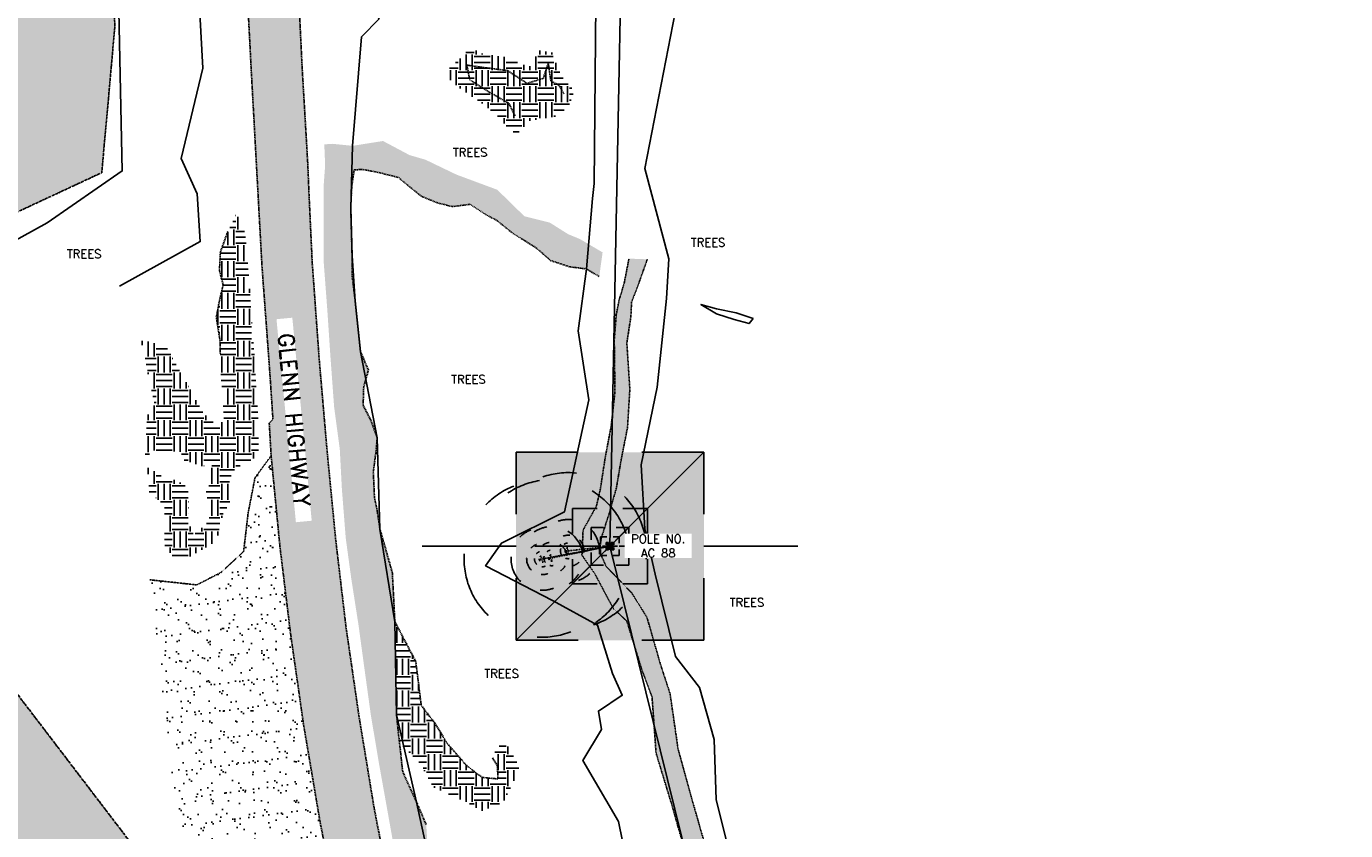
# Model space of a CAD drawing. Header units: feet. Extents: x 115483 to 126385, y 198984 to 203923.
# Tile 8 of 34: x 118236 to 118859, y 201218 to 201597. Entities that reach past the tile are written whole.
import ezdxf

# ---------------------------------------------------------------- set-up
doc = ezdxf.new("R2010")
doc.units = ezdxf.units.FT
doc.header["$MEASUREMENT"] = 0
for name, pattern in [('D10', [0.15, 0.1, -0.05]), ('DASHED', [0.75, 0.5, -0.25]), ('HIDDEN2', [0.1875, 0.125, -0.0625]), ('STREAM', [1.475, 1, -0.1, 0.025, -0.1, 0.025, -0.1, 0.025, -0.1])]:
    doc.linetypes.add(name, pattern=pattern)
for name, color, linetype in [('V-PATT-ASPH', 41, 'Continuous'), ('V-PATT-BDRK', 41, 'Continuous'), ('V-PATT-GRVL', 41, 'Continuous'), ('V-PATT-TRAL-DIRT', 141, 'Continuous'), ('V-PATT-WATR', 126, 'Continuous'), ('V-RIVR-OHW-GOOG', 21, 'STREAM'), ('V-ROAD-ASPH', 1, 'DASHED'), ('V-RWAY-ROAD-NAME', 12, 'Continuous'), ('V-SITE-GRVL', 191, 'HIDDEN2'), ('V-SITE-ROCK', 61, 'DASHED'), ('V-SITE-VEGE', 91, 'TREE'), ('V-SITE-VEGE-TEXT', 162, 'Continuous'), ('V-TOPO-TINN-3DFC', 3, 'Continuous'), ('V-TRAL-UPVD', 11, 'HIDDEN2'), ('VU-ELEC-POLE-TEXT', 12, 'D10'), ('VU-ELEC-SYMB', 161, 'D10'), ('VU-ELEC-SYMB @ 10', 161, 'D10'), ('VU-ELEC-SYMB @ 100', 161, 'D10'), ('VU-ELEC-SYMB @ 20', 161, 'D10'), ('VU-ELEC-SYMB @ 200', 161, 'D10'), ('VU-ELEC-SYMB @ 50', 161, 'D10'), ('VU-ELEC-SYMB @ 500', 161, 'D10'), ('VU-ELEC-TELE-OVHD', 161, 'OE&OT')]:
    doc.layers.add(name, color=color, linetype=linetype)
doc.styles.add('L100', font='simplex.shx', dxfattribs={"height": 5})
doc.styles.add('RD150', font='romand.shx', dxfattribs={"height": 0.15})
doc.styles.add('romansm', font='romansm.shx')
doc.styles.add('symeteo', font='symeteo.shx')
doc.linetypes.add('OE&OT', pattern='A,0.25,-0.07,0.07,-0.07,0.07,-0.07,0.07,-0.07,0.25,-0.35,["OE&OT",romansm,S=0.1,R=0,X=-0.3,Y=-0.05],-0.2', length=1.54)
doc.linetypes.add('TREE', pattern='A,0,["I",symeteo,S=0.16,R=180,X=0.17,Y=0.08],-0.17', length=0.17)

# ---------------------------------------------------------------- blocks, each defined once
blk = doc.blocks.new('VU-UTILITY POLE')
for p, q in [((0.0886, 0.0886), (-0.0886, -0.0886)), ((-0.0886, 0.0886), (-0.0301, 0.0886)), ((-0.0886, 0.0301), (-0.0886, 0.0886)), ((0.0301, 0.0886), (0.0886, 0.0886)), ((0.0886, 0.0886), (0.0886, 0.0301)), ((-0.0886, 0), (-0.1772, 0)), ((0.1772, 0), (0.0886, 0)), ((-0.0886, -0.0886), (-0.0886, -0.0301)), ((0.0886, -0.0301), (0.0886, -0.0886)), ((-0.0301, -0.0886), (-0.0886, -0.0886)), ((0.0886, -0.0886), (0.0301, -0.0886))]:
    blk.add_line(p, q)
at = {"color": 155}
blk.add_solid([(-0.0886, -0.0886), (-0.0886, 0.0886), (0.0886, -0.0886), (0.0886, 0.0886)], dxfattribs=at)
blk = doc.blocks.new('*U188')
at = {"layer": 'VU-ELEC-SYMB @ 10', "xscale": 10, "yscale": 10, "zscale": 10}
blk.add_blockref('VU-UTILITY POLE', (118511.54, 201352.16), dxfattribs=at)
at = {"layer": 'VU-ELEC-SYMB @ 100', "xscale": 100, "yscale": 100, "zscale": 100}
blk.add_blockref('VU-UTILITY POLE', (118511.54, 201352.16), dxfattribs=at)
at = {"layer": 'VU-ELEC-SYMB @ 20', "xscale": 20, "yscale": 20, "zscale": 20}
blk.add_blockref('VU-UTILITY POLE', (118511.54, 201352.16), dxfattribs=at)
at = {"layer": 'VU-ELEC-SYMB @ 200', "xscale": 200, "yscale": 200, "zscale": 200}
blk.add_blockref('VU-UTILITY POLE', (118511.54, 201352.16), dxfattribs=at)
at = {"layer": 'VU-ELEC-SYMB @ 50', "xscale": 50, "yscale": 50, "zscale": 50}
blk.add_blockref('VU-UTILITY POLE', (118511.54, 201352.16), dxfattribs=at)
at = {"layer": 'VU-ELEC-SYMB @ 500', "xscale": 500, "yscale": 500, "zscale": 500}
blk.add_blockref('VU-UTILITY POLE', (118511.54, 201352.16), dxfattribs=at)
blk = doc.blocks.new('VU-UTILITY POLE ANCHOR')
for start, end in [(90, 115), (155, 205), (245, 270)]:
    blk.add_arc((0, 0), 0.0738, start, end)
blk = doc.blocks.new('*U189')
at = {"layer": 'VU-ELEC-SYMB @ 10', "xscale": 9.999999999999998, "yscale": 9.999999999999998, "zscale": 9.999999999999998, "rotation": 12.64059031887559}
blk.add_blockref('VU-UTILITY POLE ANCHOR', (118491.8633, 201349.9848), dxfattribs=at)
at = {"layer": 'VU-ELEC-SYMB @ 100', "xscale": 99.99999999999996, "yscale": 99.99999999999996, "zscale": 99.99999999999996, "rotation": 198.9608854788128}
blk.add_blockref('VU-UTILITY POLE ANCHOR', (118491.8633, 201349.9848), dxfattribs=at)
at = {"layer": 'VU-ELEC-SYMB @ 20', "xscale": 20, "yscale": 20, "zscale": 20, "rotation": 6.320295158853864}
blk.add_blockref('VU-UTILITY POLE ANCHOR', (118491.8633, 201349.9848), dxfattribs=at)
at = {"layer": 'VU-ELEC-SYMB @ 200', "xscale": 199.9999999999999, "yscale": 199.9999999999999, "zscale": 199.9999999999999, "rotation": 198.9608854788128}
blk.add_blockref('VU-UTILITY POLE ANCHOR', (118491.8633, 201349.9848), dxfattribs=at)
at = {"layer": 'VU-ELEC-SYMB @ 50', "xscale": 50, "yscale": 50, "zscale": 50, "rotation": 6.320295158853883}
blk.add_blockref('VU-UTILITY POLE ANCHOR', (118491.8633, 201349.9848), dxfattribs=at)
at = {"layer": 'VU-ELEC-SYMB @ 500', "xscale": 499.9999999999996, "yscale": 499.9999999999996, "zscale": 499.9999999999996, "rotation": 198.9608854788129}
blk.add_blockref('VU-UTILITY POLE ANCHOR', (118491.8633, 201349.9848), dxfattribs=at)
blk = doc.blocks.new('*U190')
at = {"layer": 'VU-ELEC-SYMB @ 10', "xscale": 9.999999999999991, "yscale": 9.999999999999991, "zscale": 9.999999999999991, "rotation": 22.64758000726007}
blk.add_blockref('VU-UTILITY POLE ANCHOR', (118484.0656, 201346.6626), dxfattribs=at)
at = {"layer": 'VU-ELEC-SYMB @ 100', "xscale": 100.0000000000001, "yscale": 100.0000000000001, "zscale": 100.0000000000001, "rotation": 213.9713700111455}
blk.add_blockref('VU-UTILITY POLE ANCHOR', (118484.0656, 201346.6626), dxfattribs=at)
at = {"layer": 'VU-ELEC-SYMB @ 20', "xscale": 19.99999999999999, "yscale": 19.99999999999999, "zscale": 19.99999999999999, "rotation": 11.32379000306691}
blk.add_blockref('VU-UTILITY POLE ANCHOR', (118484.0656, 201346.6626), dxfattribs=at)
at = {"layer": 'VU-ELEC-SYMB @ 200', "xscale": 200.0000000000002, "yscale": 200.0000000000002, "zscale": 200.0000000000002, "rotation": 213.9713700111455}
blk.add_blockref('VU-UTILITY POLE ANCHOR', (118484.0656, 201346.6626), dxfattribs=at)
at = {"layer": 'VU-ELEC-SYMB @ 50', "xscale": 49.99999999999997, "yscale": 49.99999999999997, "zscale": 49.99999999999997, "rotation": 11.32379000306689}
blk.add_blockref('VU-UTILITY POLE ANCHOR', (118484.0656, 201346.6626), dxfattribs=at)
at = {"layer": 'VU-ELEC-SYMB @ 500', "xscale": 499.9999999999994, "yscale": 499.9999999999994, "zscale": 499.9999999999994, "rotation": 213.9713700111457}
blk.add_blockref('VU-UTILITY POLE ANCHOR', (118484.0656, 201346.6626), dxfattribs=at)
blk = doc.blocks.new('*U191')
at = {"layer": 'VU-ELEC-SYMB @ 10', "xscale": 9.999999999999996, "yscale": 9.999999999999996, "zscale": 9.999999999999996, "rotation": 10.64357962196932}
blk.add_blockref('VU-UTILITY POLE ANCHOR', (118479.6303, 201346.1675), dxfattribs=at)
at = {"layer": 'VU-ELEC-SYMB @ 100', "xscale": 99.99999999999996, "yscale": 99.99999999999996, "zscale": 99.99999999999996, "rotation": 21.28715924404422}
blk.add_blockref('VU-UTILITY POLE ANCHOR', (118479.6303, 201346.1675), dxfattribs=at)
at = {"layer": 'VU-ELEC-SYMB @ 20', "xscale": 19.99999999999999, "yscale": 19.99999999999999, "zscale": 19.99999999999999, "rotation": 21.28715924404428}
blk.add_blockref('VU-UTILITY POLE ANCHOR', (118479.6303, 201346.1675), dxfattribs=at)
at = {"layer": 'VU-ELEC-SYMB @ 200', "xscale": 199.9999999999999, "yscale": 199.9999999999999, "zscale": 199.9999999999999, "rotation": 21.28715924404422}
blk.add_blockref('VU-UTILITY POLE ANCHOR', (118479.6303, 201346.1675), dxfattribs=at)
at = {"layer": 'VU-ELEC-SYMB @ 50', "xscale": 49.99999999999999, "yscale": 49.99999999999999, "zscale": 49.99999999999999, "rotation": 21.28715924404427}
blk.add_blockref('VU-UTILITY POLE ANCHOR', (118479.6303, 201346.1675), dxfattribs=at)
at = {"layer": 'VU-ELEC-SYMB @ 500', "xscale": 499.9999999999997, "yscale": 499.9999999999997, "zscale": 499.9999999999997, "rotation": 21.28715924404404}
blk.add_blockref('VU-UTILITY POLE ANCHOR', (118479.6303, 201346.1675), dxfattribs=at)

msp = doc.modelspace()

# ---------------------------------------------------------------- hatches: boundary and pattern name
at = {"layer": 'V-PATT-ASPH'}
h = msp.add_hatch(dxfattribs=at)
h.set_pattern_fill('DOTS', color=256, scale=50)
h.set_pattern_definition([(0, (287.8454, 1043.585), (1.5625, 3.125), [0, -3.125])])
h.paths.add_polyline_path([(118353.73, 202231.44), (118348.91, 202245.27), (118341.23, 202262.47), (118343.23, 202276.67), (118339.14, 202294.91), (118336.28, 202316.98), (118334.99, 202341.94), (118332.23, 202375.5), (118332.68, 202381.55), (118304.47, 202380.28), (118305.49, 202340.94), (118305.99, 202295.26), (118305.41, 202270.65), (118306.66, 202244.52), (118309.87, 202200.86), (118314.33, 202158.72), (118316.37, 202137.99), (118317.03, 202115.3), (118319.02, 202071.01), (118321.25, 202027.67), (118323.09, 201982.54), (118324.95, 201936.93), (118327.07, 201890.85), (118329.13, 201845.44), (118331.49, 201800.62), (118333.57, 201756.97), (118335.74, 201711.59), (118337.74, 201666.8), (118340.03, 201620.98), (118342.32, 201576.73), (118344.86, 201530.54), (118347.39, 201484.18), (118350.78, 201438.34), (118352.58, 201411.97), (118350.82, 201410.21), (118351.71, 201394.85), (118355.85, 201352.08), (118360.9, 201310.69), (118367.03, 201267.9), (118374.69, 201222.77), (118383.35, 201177.87), (118387.16, 201161.88), (118389.39, 201160.05), (118395.54, 201134.37), (118405.73, 201090.64), (118417.19, 201046.78), (118429.38, 201002.45), (118441.62, 200959.01), (118454.49, 200915.46), (118467.56, 200872.66), (118480.55, 200829.72), (118494.06, 200786.79), (118507.78, 200747.08), (118524.57, 200705.84), (118542.33, 200665.63), (118563.94, 200623.69), (118586.93, 200583.98), (118610.97, 200547.49), (118635.99, 200512.51), (118662.55, 200478.45), (118691.35, 200444.5), (118720.37, 200413.29), (118752.1, 200381.56), (118784.23, 200352.12), (118818.08, 200323.47), (118854.2, 200296.25), (118888.04, 200272.74), (118923.8, 200250.03), (118962.14, 200228.07), (119000.43, 200208.69), (119040.25, 200190.15), (119078.68, 200174.21), (119118.57, 200159.63), (119161.25, 200146.59), (119202.1, 200135.44), (119244.49, 200125.76), (119286.47, 200118.47), (119329.87, 200113.18), (119372.11, 200109.24), (119414.05, 200107.11), (119455.52, 200106.61), (119496.47, 200107.75), (119539.69, 200110.48), (119580.93, 200114.7), (119624.96, 200121.61), (119665.08, 200129.6), (119704.2, 200138.44), (119743.88, 200148.23), (119790.12, 200159.6), (119832.22, 200170.3), (119874.63, 200180.97), (119919.3, 200192.2), (119955.46, 200201.34), (119992.62, 200211.03), (120032.88, 200221.82), (120071.36, 200232.57), (120112.41, 200244.6), (120152.64, 200257.68), (120144.87, 200280.56), (120105.38, 200267.96), (120064.75, 200255.9), (120026.14, 200244.73), (119986.23, 200233.95), (119949.29, 200224.35), (119913.91, 200215.53), (119868.25, 200203.9), (119825.71, 200193.43), (119783.64, 200182.81), (119737.66, 200171.38), (119698.59, 200161.76), (119659.55, 200153.05), (119620.7, 200145.35), (119578.07, 200138.42), (119538.28, 200134.3), (119495.94, 200131.48), (119455.97, 200130.51), (119415.56, 200131.07), (119374.14, 200133.43), (119332.59, 200136.91), (119290.5, 200142.59), (119249.45, 200149.66), (119208.18, 200158.87), (119167.5, 200169.72), (119126.31, 200182.73), (119087.64, 200196.89), (119050.18, 200212.39), (119011.31, 200230.32), (118973.94, 200249.36), (118936.87, 200270.66), (118901.85, 200292.67), (118868.48, 200315.9), (118833.48, 200342.24), (118800.54, 200369.89), (118769.07, 200398.68), (118737.65, 200429.74), (118709.54, 200460.49), (118681.58, 200493.24), (118655.56, 200526.41), (118631.24, 200560.45), (118607.65, 200596.17), (118585.14, 200634.98), (118564.14, 200675.55), (118546.37, 200714.99), (118530.34, 200755.64), (118516.64, 200793.91), (118502.96, 200837.01), (118489.95, 200880.1), (118477.42, 200922.73), (118464.94, 200966.01), (118452.24, 201009.1), (118440.22, 201053.51), (118428.87, 201097.05), (118418.65, 201139.85), (118409.18, 201183.41), (118400.42, 201227.96), (118393.16, 201271.97), (118387.01, 201314.25), (118382.17, 201355.24), (118378.07, 201397.51), (118374.37, 201440.61), (118371.09, 201485.99), (118369.5, 201520), (118369.04, 201531.59), (118368.55, 201540.18), (118366.34, 201577.82), (118364.19, 201622.08), (118362.04, 201668.49), (118359.92, 201712.93), (118357.61, 201758.2), (118355.51, 201802.22), (118353.32, 201846.7), (118351.19, 201892.48), (118349, 201938.14), (118347.6, 201972.71), (118351.91, 201984.36), (118358.5, 202006.7), (118358.09, 202031.17), (118355.97, 202072.31), (118354.59, 202116.1), (118353.42, 202159.4), (118353.81, 202201.82)])
at = {"layer": 'V-PATT-BDRK'}
h = msp.add_hatch(dxfattribs=at)
h.set_pattern_fill('EARTH', color=256, scale=30)
h.paths.add_polyline_path([(118494.68, 201566.78), (118489.7, 201572.46), (118487.01, 201577.3), (118484.09, 201585.03), (118478.05, 201585.96), (118475.85, 201581.72), (118474.71, 201578.31), (118469.49, 201579.56), (118462.66, 201582.73), (118451.36, 201584.43), (118445.47, 201587.28), (118441.48, 201582.62), (118435.96, 201578.09), (118434.97, 201572.95), (118441.41, 201567.61), (118450, 201561.83), (118457.77, 201555.8), (118464.24, 201548.5), (118467.68, 201546.43), (118473.65, 201552.8), (118485.37, 201554.66), (118492.21, 201559.44)])
h = msp.add_hatch(dxfattribs=at)
h.set_pattern_fill('EARTH', color=256, scale=30)
h.paths.add_polyline_path([(118439.18, 201527.37), (118424.52, 201534.41), (118417, 201536.59), (118404.48, 201543.24), (118390.11, 201540.96), (118380.7, 201541.91), (118376.79, 201541.66), (118377.19, 201531.82), (118376.52, 201522.62), (118376.55, 201509.41), (118376.51, 201486.16), (118378.2, 201463.75), (118379.71, 201441.23), (118381.42, 201417.9), (118384.11, 201397.78), (118385.09, 201379.1), (118386.91, 201355.96), (118389.51, 201336.93), (118392.93, 201315.02), (118395.52, 201295.97), (118398.73, 201272.69), (118402.57, 201249.81), (118406.29, 201229.06), (118410.24, 201206.93), (118415.09, 201184.75), (118418.01, 201167.86), (118421.17, 201154.84), (118425.04, 201141.11), (118427.92, 201130.28), (118436.72, 201114.15), (118447.81, 201103.51), (118455.1, 201092.81), (118455.67, 201087.92), (118461.39, 201074.11), (118466.7, 201061.04), (118473.14, 201034.61), (118478.42, 201016.56), (118485.59, 200990.57), (118491.78, 200973.7), (118498.91, 200950.68), (118508.13, 200932.3), (118526.13, 200910.56), (118539.02, 200894.8), (118549.92, 200878.65), (118562.34, 200866.43), (118578.25, 200858.04), (118597.11, 200849.26), (118603.92, 200850.29), (118606.5, 200859.36), (118607.89, 200864.67), (118600.46, 200865.44), (118597.7, 200862.2), (118581.97, 200869.39), (118568.73, 200875.38), (118557.45, 200884.45), (118545.66, 200904.89), (118540.5, 200918.4), (118522.72, 200937.1), (118518.99, 200945.22), (118523.1, 200950.98), (118530.61, 200954.97), (118517.75, 200965.02), (118518.35, 200977.25), (118518.96, 200994.99), (118513.94, 201010.29), (118507.16, 201026.37), (118498.77, 201042.32), (118494.89, 201068.57), (118484.92, 201084.49), (118479.66, 201100.57), (118473.72, 201109.27), (118461.77, 201124.78), (118451.78, 201139.74), (118441.65, 201146.57), (118435.55, 201159.71), (118429.86, 201187.51), (118426.13, 201203.61), (118425.23, 201215.27), (118424.87, 201220.89), (118420.31, 201231.49), (118413.78, 201245.91), (118410.82, 201272.66), (118410.09, 201316.54), (118408.88, 201339.77), (118403.06, 201360.19), (118401.69, 201369.22), (118400.46, 201374.96), (118399.92, 201387.15), (118401.31, 201397.86), (118401.73, 201403.32), (118398.8, 201411.48), (118395.12, 201418.63), (118395.37, 201427.26), (118397.59, 201435.27), (118393.89, 201443.88), (118391.38, 201467.74), (118389.9, 201479.89), (118389.89, 201489.07), (118389.26, 201511.58), (118389.77, 201522.24), (118390.88, 201529.6), (118394.82, 201529.85), (118402.34, 201528.39), (118411.81, 201526.04), (118416.44, 201522.11), (118422.57, 201517.15), (118430.26, 201514.03), (118437.31, 201512.29), (118445.56, 201513.38), (118452.99, 201508.53), (118458.19, 201505.77), (118465.92, 201499.59), (118476.61, 201492.94), (118483.55, 201486.92), (118492.4, 201483.95), (118500.43, 201482.91), (118506.49, 201479.33), (118508.08, 201490.71), (118497.39, 201497), (118491.75, 201499.34), (118483.22, 201504.73), (118471.17, 201507.76), (118458.41, 201520.24)])
h = msp.add_hatch(dxfattribs=at)
h.set_pattern_fill('EARTH', color=256, scale=30)
h.paths.add_polyline_path([(118340.86, 201483.9), (118340.41, 201491.26), (118339.18, 201500.64), (118335.28, 201508.85), (118331.27, 201500.51), (118327.76, 201490.82), (118327.32, 201482.12), (118329.07, 201475.43), (118327.49, 201468.49), (118325.83, 201460.22), (118327.72, 201448.36), (118327.72, 201443.1), (118327.65, 201438.03), (118329.53, 201411.13), (118325.64, 201409.52), (118319.64, 201414.91), (118302.17, 201446.44), (118290.37, 201449.68), (118296.74, 201418.84), (118293.27, 201413.47), (118292.25, 201393.99), (118296.57, 201397.33), (118308.85, 201396.69), (118310.75, 201392.81), (118319.23, 201389.82), (118323.78, 201390.8), (118322.24, 201380.49), (118320.98, 201377.58), (118323.21, 201367.21), (118321.27, 201362.78), (118318.44, 201360.19), (118315.23, 201357.55), (118312.43, 201363.58), (118313.05, 201379.46), (118307.13, 201383.24), (118301.19, 201384.31), (118293.54, 201389.79), (118294.25, 201377.74), (118301.37, 201371.54), (118301.46, 201352.62), (118306.47, 201345.66), (118314.05, 201347.51), (118326, 201354.64), (118328.79, 201367.14), (118332.29, 201372.53), (118332.01, 201383.81), (118334.83, 201388.7), (118345.8, 201394.83), (118345.58, 201411.39), (118344.13, 201437.88), (118342.37, 201462)])
h = msp.add_hatch(dxfattribs=at)
h.set_pattern_fill('EARTH', color=256, scale=30)
h.paths.add_polyline_path([(118429.19, 201268.37), (118422.5, 201277.24), (118419.95, 201297.79), (118410.09, 201316.54), (118410.82, 201272.66), (118412.3, 201259.29), (118422.46, 201249.22), (118428.04, 201238.64), (118444.02, 201231.36), (118451.24, 201227.33), (118461.06, 201231.29), (118465.7, 201240.19), (118468.81, 201248.14), (118462.63, 201259.13), (118458.13, 201257.38), (118456.11, 201252.37), (118458.45, 201248.72), (118458.7, 201242.43), (118451.16, 201243.2), (118444, 201248.66), (118434.74, 201259.23)])
at = {"layer": 'V-PATT-GRVL'}
h = msp.add_hatch(dxfattribs=at)
h.set_pattern_fill('AR-SAND', color=256, scale=5)
h.set_pattern_definition([(37.5, (475.034, 64.833), (-0.3149668, 9.63411885), [0, -7.6, 0, -8.5, 0, -8.125]), (7.5, (475.034, 64.833), (8.8488835, 14.1107303), [0, -4.1, 0, -6.85, 0, -2.625]), (327.5, (468.884, 64.833), (15.5707093, 0.02829527), [0, -2.5, 0, -9, 0, -11.75]), (317.5, (468.884, 64.833), (15.030633, 4.3883778), [0, -1.25, 0, -5.9, 0, -6.75])])
h.paths.add_polyline_path([(118360.9, 201310.69), (118355.85, 201352.08), (118351.71, 201394.85), (118344.1, 201384.45), (118340.87, 201367.91), (118338.72, 201349.66), (118328.09, 201339.82), (118316.66, 201333.93), (118294.42, 201336.33), (118309.13, 201208.92), (118334.06, 201209.17), (118353.36, 201202.53), (118371.86, 201193.51), (118383.35, 201177.87), (118374.69, 201222.77), (118367.03, 201267.9)])
at = {"layer": 'V-PATT-TRAL-DIRT'}
h = msp.add_hatch(dxfattribs=at)
h.set_pattern_fill('DASH', color=256, scale=30)
h.paths.add_polyline_path([(118521.43, 201460.53), (118521.75, 201467.32), (118524.44, 201474.14), (118529.17, 201487.46), (118520.51, 201487.78), (118518.26, 201476.19), (118515.89, 201468.34), (118514.49, 201461.19), (118513.58, 201449.28), (118513.89, 201424.84), (118512.1, 201408.71), (118509.34, 201394.19), (118506.94, 201378.64), (118505.15, 201371.04), (118498.88, 201359.81), (118498.34, 201347.96), (118504.33, 201339.3), (118513.08, 201322.88), (118519.5, 201316.86), (118526.54, 201294.05), (118531.41, 201281.03), (118533.3, 201254.61), (118541.26, 201228.45), (118548.87, 201201.37), (118553.82, 201175.98), (118558.73, 201147.91), (118562.5, 201118.06), (118568.76, 201092.96), (118579.5, 201065.9), (118580.32, 201042.78), (118576.15, 201029.54), (118571.75, 201014.47), (118559.86, 201003.56), (118547, 200987.88), (118546.47, 200970.3), (118554.4, 200957.5), (118569.85, 200940.49), (118584.13, 200930.95), (118598.28, 200923.01), (118612.13, 200921.37), (118627.03, 200920.02), (118639.72, 200919.13), (118651.64, 200916.71), (118654.21, 200924.48), (118640.68, 200927.37), (118627.89, 200927.58), (118613.38, 200928.3), (118602.82, 200931.84), (118589.24, 200938.75), (118576.81, 200948.88), (118563.37, 200963.11), (118556.44, 200973.64), (118557.26, 200983.02), (118567.38, 200995.5), (118579.18, 201009.37), (118586.19, 201024.8), (118590.26, 201042.27), (118589.79, 201067.79), (118578.56, 201094.8), (118571, 201120.57), (118564.81, 201149), (118561.05, 201177.59), (118558.6, 201203.64), (118550.77, 201230.95), (118543.71, 201256.43), (118539.9, 201282.63), (118535.37, 201296.55), (118529, 201318.65), (118521.76, 201330.21), (118509.75, 201342.61), (118506.58, 201349.75), (118507.51, 201356.23), (118511.14, 201367.49), (118514.58, 201379.59), (118516.78, 201392.68), (118519.83, 201408.07), (118520.93, 201426.19), (118519.52, 201447.92)])
at = {"layer": 'V-PATT-WATR'}
h = msp.add_hatch(color=256, dxfattribs=at)
h.dxf.hatch_style = 1
h.paths.add_polyline_path([(120703.89, 199529.19), (120894.6, 199608.07), (121354.94, 199778.96), (121289.62, 200559.25), (120546.7, 200274.61), (120125.72, 200105.48), (120051.43, 200039.48), (120014.29, 199932.23), (119894.59, 199857.98), (119836.24, 199845.03), (119507.86, 199936.02), (119452.22, 199947.42), (119320.16, 199949.06), (119125.08, 199984.81), (118956, 200051.43), (118729.74, 200219.06), (118677.72, 200280.8), (118653.33, 200334.42), (118646.49, 200374.64), (118642.55, 200380.87), (118627.59, 200402.23), (118607.45, 200444.76), (118584.63, 200478.41), (118560.3, 200516.16), (118536.75, 200555.93), (118515.28, 200594.52), (118495.41, 200644.61), (118479.58, 200688.47), (118466.28, 200732.86), (118455.86, 200772.67), (118442.53, 200818.89), (118431.65, 200858.97), (118416.81, 200905.53), (118405.89, 200950.27), (118394.47, 200993.47), (118380.04, 201036.29), (118362.23, 201078.81), (118353.89, 201102.72), (118345.39, 201119.46), (118336.45, 201139.63), (118330.77, 201152.3), (118299.52, 201193.95), (118223.48, 201293.57), (118193.68, 201382.93), (118201.9, 201490.77), (118227.64, 201507.76), (118271.82, 201528.3), (118277.99, 201597.11), (118276.66, 201629.97), (117882.51, 201675.36), (117894.85, 201432.85), (117935.98, 201149.24), (118005.89, 201042.37), (118010, 200894.39), (117956.54, 200660.1), (118001.78, 200355.93), (118310.14, 199673.79), (118461.39, 199588.35), (118573.19, 199608.07), (118625.8, 199542.34), (118592.92, 199437.17), (118671.83, 199253.14), (118790.2, 199233.42), (118915.15, 199141.4), (119224.24, 199095.39), (119592.51, 199069.1), (119796.37, 199161.12), (120039.69, 199272.85), (120138.33, 199259.71), (120230.4, 199272.85), (120368.5, 199391.16)])

# ---------------------------------------------------------------- linework, layer by layer
at = {"layer": 'V-RIVR-OHW-GOOG', "flags": 128}
msp.add_lwpolyline([(118330.77, 201152.3), (118299.52, 201193.95), (118223.48, 201293.57), (118193.68, 201382.93), (118201.9, 201490.77), (118227.64, 201507.76), (118271.82, 201528.3), (118277.99, 201597.11), (118276.66, 201629.97)], dxfattribs=at)
at = {"layer": 'V-ROAD-ASPH', "flags": 128}
for points in [[(118304.47, 202380.28), (118305.49, 202340.94), (118305.99, 202295.26), (118305.41, 202270.65), (118306.66, 202244.52), (118309.87, 202200.86), (118314.33, 202158.72), (118316.37, 202137.99), (118317.03, 202115.3), (118319.02, 202071.01), (118321.25, 202027.67), (118323.09, 201982.54), (118324.95, 201936.93), (118327.07, 201890.85), (118329.13, 201845.44), (118331.49, 201800.62), (118333.57, 201756.97), (118335.74, 201711.59), (118337.74, 201666.8), (118340.03, 201620.98), (118342.32, 201576.73), (118344.86, 201530.54), (118347.39, 201484.18), (118350.78, 201438.34), (118352.58, 201411.97), (118350.82, 201410.21), (118351.71, 201394.85), (118355.85, 201352.08), (118360.9, 201310.69), (118367.03, 201267.9), (118374.69, 201222.77), (118383.35, 201177.87), (118387.16, 201161.88), (118389.39, 201160.05), (118395.54, 201134.37), (118405.73, 201090.64), (118417.19, 201046.78), (118429.38, 201002.45), (118441.62, 200959.01), (118454.49, 200915.46), (118467.56, 200872.66), (118480.55, 200829.72), (118494.06, 200786.79), (118507.78, 200747.08), (118524.57, 200705.84), (118542.33, 200665.63), (118563.94, 200623.69), (118586.93, 200583.98), (118610.97, 200547.49), (118635.99, 200512.51), (118662.55, 200478.45), (118691.35, 200444.5), (118720.37, 200413.29), (118752.1, 200381.56), (118784.23, 200352.12), (118818.08, 200323.47), (118854.2, 200296.25), (118888.04, 200272.74), (118923.8, 200250.03), (118962.14, 200228.07), (119000.43, 200208.69), (119040.25, 200190.15), (119078.68, 200174.21), (119118.57, 200159.63), (119161.25, 200146.59), (119202.1, 200135.44), (119244.49, 200125.76), (119286.47, 200118.47), (119329.87, 200113.18), (119372.11, 200109.24), (119414.05, 200107.11), (119455.52, 200106.61), (119496.47, 200107.75), (119539.69, 200110.48), (119580.93, 200114.7), (119624.96, 200121.61), (119665.08, 200129.6), (119704.2, 200138.44), (119743.88, 200148.23), (119790.12, 200159.6), (119832.22, 200170.3), (119874.63, 200180.97), (119919.3, 200192.2), (119955.46, 200201.34), (119992.62, 200211.03), (120032.88, 200221.82), (120071.36, 200232.57), (120112.41, 200244.6), (120152.64, 200257.68)], [(120144.87, 200280.56), (120105.38, 200267.96), (120064.75, 200255.9), (120026.14, 200244.73), (119986.23, 200233.95), (119949.29, 200224.35), (119913.91, 200215.53), (119868.25, 200203.9), (119825.71, 200193.43), (119783.64, 200182.81), (119737.66, 200171.38), (119698.59, 200161.76), (119659.55, 200153.05), (119620.7, 200145.35), (119578.07, 200138.42), (119538.28, 200134.3), (119495.94, 200131.48), (119455.97, 200130.51), (119415.56, 200131.07), (119374.14, 200133.43), (119332.59, 200136.91), (119290.5, 200142.59), (119249.45, 200149.66), (119208.18, 200158.87), (119167.5, 200169.72), (119126.31, 200182.73), (119087.64, 200196.89), (119050.18, 200212.39), (119011.31, 200230.32), (118973.94, 200249.36), (118936.87, 200270.66), (118901.85, 200292.67), (118868.48, 200315.9), (118833.48, 200342.24), (118800.54, 200369.89), (118769.07, 200398.68), (118737.65, 200429.74), (118709.54, 200460.49), (118681.58, 200493.24), (118655.56, 200526.41), (118631.24, 200560.45), (118607.65, 200596.17), (118585.14, 200634.98), (118564.14, 200675.55), (118546.37, 200714.99), (118530.34, 200755.64), (118516.64, 200793.91), (118502.96, 200837.01), (118489.95, 200880.1), (118477.42, 200922.73), (118464.94, 200966.01), (118452.24, 201009.1), (118440.22, 201053.51), (118428.87, 201097.05), (118418.65, 201139.85), (118409.18, 201183.41), (118400.42, 201227.96), (118393.16, 201271.97), (118387.01, 201314.25), (118382.17, 201355.24), (118378.07, 201397.51), (118374.37, 201440.61), (118371.09, 201485.99), (118369.5, 201520), (118369.04, 201531.59), (118368.55, 201540.18), (118366.34, 201577.82), (118364.19, 201622.08), (118362.04, 201668.49), (118359.92, 201712.93), (118357.61, 201758.2), (118355.51, 201802.22), (118353.32, 201846.7), (118351.19, 201892.48), (118349, 201938.14), (118347.6, 201972.71), (118351.91, 201984.36), (118358.5, 202006.7), (118358.09, 202031.17), (118355.97, 202072.31), (118354.59, 202116.1), (118353.42, 202159.4), (118353.81, 202201.82), (118353.73, 202231.44), (118348.91, 202245.27), (118341.23, 202262.47), (118343.23, 202276.67), (118339.14, 202294.91), (118336.28, 202316.98), (118334.99, 202341.94), (118332.23, 202375.5), (118332.68, 202381.55)]]:
    msp.add_lwpolyline(points, dxfattribs=at)
at = {"layer": 'V-SITE-GRVL', "flags": 128}
msp.add_lwpolyline([(118351.71, 201394.85), (118344.1, 201384.45), (118340.87, 201367.91), (118338.72, 201349.66), (118328.09, 201339.82), (118316.66, 201333.93), (118294.42, 201336.33)], dxfattribs=at)
at = {"layer": 'V-SITE-ROCK', "flags": 128}
for points in [[(118489.94, 201565.41), (118487.45, 201569.58), (118483.66, 201571.58), (118482.46, 201579.98), (118480.15, 201572.79), (118472.48, 201570.42), (118463.27, 201576.41), (118451.9, 201577.91), (118444.03, 201579.02), (118445.4, 201572.08), (118454.35, 201566.49), (118463.86, 201560.95), (118466.86, 201554.94)], [(118456.11, 201252.37), (118458.45, 201248.72), (118458.7, 201242.43), (118451.16, 201243.2), (118444, 201248.66), (118434.74, 201259.23), (118429.19, 201268.37), (118422.5, 201277.24), (118419.95, 201297.79), (118410.09, 201316.54), (118408.88, 201339.77), (118403.06, 201360.19), (118401.69, 201369.22), (118400.46, 201374.96), (118399.92, 201387.15), (118401.31, 201397.86), (118401.73, 201403.32), (118398.8, 201411.48), (118395.12, 201418.63), (118395.37, 201427.26), (118397.59, 201435.27), (118393.89, 201443.88), (118391.38, 201467.74), (118389.9, 201479.89), (118389.89, 201489.07), (118389.26, 201511.58), (118389.77, 201522.24), (118390.88, 201529.6), (118394.82, 201529.85), (118402.34, 201528.39), (118411.81, 201526.04), (118416.44, 201522.11), (118422.57, 201517.15), (118430.26, 201514.03), (118437.31, 201512.29), (118445.56, 201513.38), (118452.99, 201508.53), (118458.19, 201505.77), (118465.92, 201499.59), (118476.61, 201492.94), (118483.55, 201486.92), (118492.4, 201483.95), (118500.43, 201482.91), (118506.49, 201479.33)], [(118331.27, 201500.51), (118327.76, 201490.82), (118327.32, 201482.12), (118329.07, 201475.43), (118327.49, 201468.49), (118325.83, 201460.22), (118327.72, 201448.36), (118327.72, 201443.1)], [(118424.87, 201220.89), (118420.31, 201231.49), (118413.78, 201245.91), (118410.82, 201272.66)]]:
    msp.add_lwpolyline(points, dxfattribs=at)
at = {"layer": 'V-SITE-VEGE', "flags": 128}
for points in [[(118263.23, 202339.39), (118275.49, 202372.05), (118268.06, 202402.66), (118225.81, 202400.03), (118212.16, 202401.22), (118199.2, 202389.55), (118168.29, 202402.85), (118129.02, 202392.84), (118115.68, 202385.49), (118107.4, 202377.7), (118100.36, 202375.04), (118085.97, 202360.68), (118128.02, 202315.62), (118183.6, 202232.56), (118208.79, 202184.65), (118229.89, 202134.5), (118248.72, 202060.29), (118259.6, 201999.56), (118271.39, 201963.98), (118281.39, 201886.49), (118289.1, 201837.54), (118292.95, 201813.52), (118294.09, 201783.98), (118290.92, 201741.84), (118290.24, 201685.88), (118293.41, 201663.9), (118279.58, 201619.72), (118281.45, 201529.14), (118246.03, 201504.69), (118206.96, 201483.16)], [(118280.21, 201474.74), (118318.28, 201495.85), (118316.88, 201518.4), (118309.3, 201535.04), (118319.45, 201577.61), (118312.2, 201710.44), (118310.75, 201756.01), (118310.04, 201771.51), (118309.18, 201799.8), (118301.94, 201889.87), (118303.43, 201936.33), (118297.98, 201980.65), (118296.54, 202024.39), (118292.9, 202069.65), (118291.92, 202113.27), (118270.69, 202151.84), (118267.56, 202239.72), (118263.23, 202339.39)], [(118500.43, 201482.91), (118503.36, 201516.13), (118504.09, 201523.24), (118505.17, 201641.97), (118506.21, 201666.87), (118506.76, 201692.12), (118494.65, 201705.07), (118506.92, 201758.4), (118502.29, 201774.02), (118488.57, 201795.2), (118485.37, 201822.41), (118471.66, 201826.38), (118457.52, 201817.26), (118449.77, 201812.06), (118438.5, 201807.9), (118431.7, 201801.16), (118428.3, 201796.55), (118422, 201793.9), (118415.02, 201789.49), (118401.47, 201782.93), (118392.43, 201783.18), (118392.22, 201804.2), (118393.45, 201848.28), (118402.2, 201895.24), (118408.34, 201940.57), (118415.12, 201987.75), (118415.55, 202007.87), (118411.82, 202033.06), (118409.29, 202046.87), (118399.25, 202048.57), (118390.91, 202045.35), (118387.87, 202036.33), (118386.16, 202030.31), (118385.42, 202005.57), (118384.74, 201986.2), (118382.72, 201939.31), (118380.97, 201893.57), (118380.3, 201847.68), (118380.84, 201804.09), (118382.85, 201759.08), (118384.09, 201713.87), (118392.79, 201670.95), (118392.75, 201622.91), (118392.84, 201615.35), (118402.67, 201600.88), (118394.37, 201592.4)], [(118545.39, 201921.93), (118540.37, 201871.23), (118537.21, 201831.83), (118544.81, 201812.13), (118537.67, 201786.57), (118536.17, 201716.09), (118545.91, 201703.18), (118549.01, 201698.47), (118543.78, 201670.03), (118544.48, 201615.24), (118528.05, 201530.26), (118539.4, 201487.66), (118538.27, 201468.96)], [(118394.37, 201592.4), (118390.11, 201540.96), (118389.26, 201511.58), (118389.89, 201489.07), (118391.38, 201467.74), (118393.89, 201443.88), (118401.73, 201403.32), (118403.06, 201360.19), (118410.09, 201316.54), (118410.82, 201272.66), (118420.31, 201231.49), (118429.86, 201187.51), (118441.65, 201146.57), (118440.22, 201136.68), (118447.81, 201103.51), (118459.23, 201059.15), (118472.55, 201015.04), (118484.23, 200972.2), (118502.25, 200930.16), (118511.02, 200904.37), (118514.89, 200887.59)], [(118593.25, 200915.52), (118580.08, 200927.15), (118551.2, 200954.24), (118534.02, 200977.53), (118538.24, 200991.54), (118550.68, 201015.82), (118566.8, 201034.98), (118566.07, 201063.18), (118561.13, 201091.16), (118556.17, 201116.85), (118542.8, 201144.52), (118528.77, 201171.46), (118521.09, 201195.37), (118515.65, 201222.31), (118498.77, 201251.18), (118507.5, 201265.7), (118506.07, 201274.45), (118517.36, 201281.9), (118512.74, 201292.19), (118505.67, 201314.99), (118484.39, 201326.6), (118452.9, 201342.93), (118460.32, 201353.57), (118490.16, 201368.4), (118501.66, 201421.22), (118496.56, 201453.76), (118500.43, 201482.91)], [(118538.27, 201468.96), (118533.79, 201427.14), (118526.26, 201390.48), (118527.95, 201360.33), (118532.87, 201339.07), (118542.42, 201300.15), (118553.82, 201285.57), (118560.69, 201260.97), (118561.61, 201232.66), (118568.59, 201205.02), (118570.55, 201178.97), (118589.66, 201153.55), (118597.87, 201126.39), (118611.61, 201101.59), (118617.58, 201072.01), (118620.85, 201045.74), (118624.05, 201021.29), (118627.09, 201004.15), (118631.38, 200987.23), (118635.84, 200967.39)]]:
    msp.add_lwpolyline(points, dxfattribs=at)
at = {"layer": 'V-TOPO-TINN-3DFC', "flags": 128}
msp.add_lwpolyline([(118579.11, 201459.57), (118577.21, 201457.15), (118570.2, 201459.12), (118561.76, 201461.67), (118554.44, 201466.22), (118561.85, 201464.08), (118571.11, 201462.27)], close=True, dxfattribs=at)
at = {"layer": 'V-TRAL-UPVD', "flags": 128}
for points in [[(118651.64, 200916.71), (118639.72, 200919.13), (118627.03, 200920.02), (118612.13, 200921.37), (118598.28, 200923.01), (118584.13, 200930.95), (118569.85, 200940.49), (118554.4, 200957.5), (118546.47, 200970.3), (118547, 200987.88), (118559.86, 201003.56), (118571.75, 201014.47), (118576.15, 201029.54), (118580.32, 201042.78), (118579.5, 201065.9), (118568.76, 201092.96), (118562.5, 201118.06), (118558.73, 201147.91), (118553.82, 201175.98), (118548.87, 201201.37), (118541.26, 201228.45), (118533.3, 201254.61), (118531.41, 201281.03), (118526.54, 201294.05), (118519.5, 201316.86), (118513.08, 201322.88), (118504.33, 201339.3), (118498.34, 201347.96), (118498.88, 201359.81), (118505.15, 201371.04), (118506.94, 201378.64), (118509.34, 201394.19), (118512.1, 201408.71), (118513.89, 201424.84), (118513.58, 201449.28), (118514.49, 201461.19), (118515.89, 201468.34), (118518.26, 201476.19), (118520.51, 201487.78)], [(118529.17, 201487.46), (118524.44, 201474.14), (118521.75, 201467.32), (118521.43, 201460.53), (118519.52, 201447.92), (118520.93, 201426.19), (118519.83, 201408.07), (118516.78, 201392.68), (118514.58, 201379.59), (118511.14, 201367.49), (118507.51, 201356.23), (118506.58, 201349.75), (118509.75, 201342.61), (118521.76, 201330.21), (118529, 201318.65), (118535.37, 201296.55), (118539.9, 201282.63), (118543.71, 201256.43), (118550.77, 201230.95), (118558.6, 201203.64), (118561.05, 201177.59), (118564.81, 201149), (118571, 201120.57), (118578.56, 201094.8), (118589.79, 201067.79), (118590.26, 201042.27), (118586.19, 201024.8), (118579.18, 201009.37), (118567.38, 200995.5), (118557.26, 200983.02), (118556.44, 200973.64), (118563.37, 200963.11), (118576.81, 200948.88), (118589.24, 200938.75), (118602.82, 200931.84), (118613.38, 200928.3), (118627.89, 200927.58), (118640.68, 200927.37), (118654.21, 200924.48)]]:
    msp.add_lwpolyline(points, dxfattribs=at)
at = {"layer": 'VU-ELEC-SYMB'}
for p in [(118479.63, 201346.17), (118484.07, 201346.66), (118491.86, 201349.98)]:
    msp.add_line(p, (118511.54, 201352.16), dxfattribs=at)
at = {"layer": 'VU-ELEC-TELE-OVHD', "flags": 128}
msp.add_lwpolyline([(118599.94, 200994.76), (118511.54, 201352.16), (118520.69, 201826.67)], dxfattribs=at)

# ---------------------------------------------------------------- block references
at = {"layer": 'VU-ELEC-SYMB'}
for name in ['*U188', '*U190', '*U189', '*U191']:
    msp.add_blockref(name, (0, 0), dxfattribs=at)

# ---------------------------------------------------------------- next in the draw order: texts
at = {"layer": 'V-RWAY-ROAD-NAME', "insert": (118362.55, 201411.7), "char_height": 7.5, "width": 96.1653, "attachment_point": 5, "rotation": 275.46077, "style": 'RD150', "bg_fill": 3, "box_fill_scale": 1, "bg_fill_color": 256, "bg_fill_transparency": 0}
msp.add_mtext('GLENN HIGHWAY', dxfattribs=at)
at = {"layer": 'V-SITE-VEGE-TEXT', "char_height": 4, "width": 24.5512, "attachment_point": 5, "style": 'L100', "bg_fill": 3, "box_fill_scale": 1.1, "bg_fill_color": 256, "bg_fill_transparency": 0}
for insert in [(118445.61, 201537.9), (118557.86, 201495.39), (118263.53, 201490.03), (118444.79, 201430.86), (118576.19, 201325.68), (118460.45, 201292.14)]:
    msp.add_mtext('TREES', dxfattribs=dict(at, insert=insert))
at = {"layer": 'VU-ELEC-POLE-TEXT', "insert": (118534.34, 201352.29), "char_height": 4, "width": 30.7745, "attachment_point": 5, "style": 'L100', "bg_fill": 3, "box_fill_scale": 1.1, "bg_fill_color": 256, "bg_fill_transparency": 0}
msp.add_mtext('POLE NO.\\PAC 88', dxfattribs=at)

doc.saveas('drawing.dxf')
